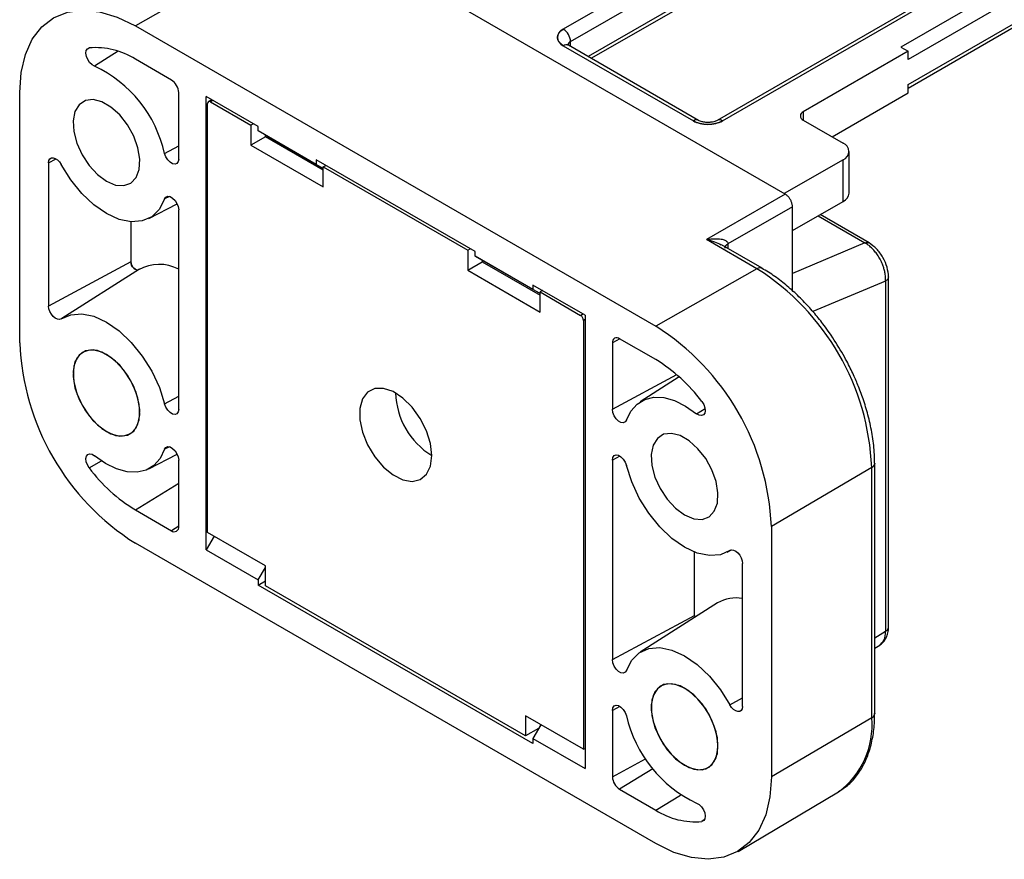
# Model space of a CAD drawing. Header units: millimetres. Extents: x 13 to 546, y 13 to 419.
# Tile 11 of 15: x 397 to 445, y 291 to 332. Entities that reach past the tile are written whole.
import ezdxf

# ---------------------------------------------------------------- set-up
doc = ezdxf.new("R2010")
doc.units = ezdxf.units.MM
doc.header["$LTSCALE"] = 2

msp = doc.modelspace()

# ---------------------------------------------------------------- linework, layer by layer
for p, q in [((444.064, 343.583), (423.416, 331.663)), ((423.77, 331.051), (444.417, 342.971)), ((444.417, 341.746), (424.623, 330.319)), ((424.77, 330.235), (444.314, 341.517)), ((424.77, 330.235), (444.314, 341.517)), ((451.592, 339.118), (430.944, 327.198)), ((451.592, 339.118), (430.944, 327.198)), ((431.194, 327.173), (451.842, 339.093)), ((454.533, 339.218), (439.927, 330.786)), ((454.887, 338.605), (440.281, 330.173)), ((440.281, 328.949), (454.887, 337.381)), ((440.281, 328.78), (454.783, 337.152)), ((440.281, 328.78), (454.783, 337.152)), ((434.27, 323.589), (413.825, 335.391)), ((407.434, 334.634), (402.481, 331.824)), ((402.481, 331.824), (427.937, 317.129)), ((423.77, 330.812), (423.77, 331.051)), ((401.647, 330.577), (400.483, 329.849)), ((423.416, 330.847), (429.78, 327.173)), ((430.03, 327.198), (423.666, 330.872)), ((430.03, 327.198), (423.666, 330.872)), ((440.281, 330.582), (435.154, 327.622)), ((439.927, 330.786), (440.281, 330.582)), ((440.281, 330.173), (440.281, 330.582)), ((404.249, 329.171), (402.481, 330.191)), ((396.824, 316.309), (396.824, 328.558)), ((404.602, 325.309), (404.602, 328.558)), ((436.569, 326.397), (440.281, 328.54)), ((440.281, 328.54), (440.281, 328.949)), ((408.491, 326.899), (405.939, 328.372)), ((405.939, 306.189), (405.939, 328.372)), ((406.016, 307.043), (406.016, 328.028)), ((406.218, 328.211), (406.058, 328.119)), ((406.276, 328.178), (406.158, 328.109)), ((406.158, 328.109), (408.138, 326.966)), ((435.154, 327.622), (435.154, 327.214)), ((408.256, 327.035), (408.138, 326.966)), ((435.154, 327.214), (437.099, 326.091)), ((408.138, 326.966), (408.138, 325.986)), ((408.491, 326.681), (408.491, 326.899)), ((411.32, 325.048), (408.491, 326.681)), ((408.915, 326.436), (408.491, 326.681)), ((408.845, 326.395), (408.138, 325.986)), ((408.845, 326.395), (408.845, 326.476)), ((411.673, 324.762), (408.845, 326.395)), ((408.915, 326.436), (411.673, 324.844)), ((403.914, 325.576), (404.602, 325.956)), ((408.138, 325.986), (411.673, 323.945)), ((437.392, 323.642), (437.392, 325.683)), ((437.392, 323.642), (437.392, 325.683)), ((398.238, 325.119), (398.604, 325.316)), ((398.238, 325.119), (398.238, 318.115)), ((419.098, 320.776), (411.32, 325.266)), ((411.32, 325.266), (411.32, 325.048)), ((437.099, 325.275), (434.224, 323.615)), ((437.099, 323.234), (437.099, 325.275)), ((411.673, 324.844), (411.32, 325.048)), ((411.673, 324.925), (411.792, 324.994)), ((411.673, 323.945), (411.673, 324.925)), ((411.673, 324.925), (418.744, 320.843)), ((404.15, 323.479), (403.914, 323.354)), ((434.27, 323.589), (430.418, 321.365)), ((434.623, 321.805), (437.099, 323.234)), ((434.623, 321.805), (437.099, 323.234)), ((403.138, 322.398), (404.526, 323.122)), ((403.138, 322.398), (404.526, 323.122)), ((404.602, 313.061), (404.602, 322.826)), ((434.623, 322.977), (431.466, 321.156)), ((434.623, 322.977), (431.466, 321.157)), ((434.623, 318.868), (434.623, 322.977)), ((402.263, 322.234), (402.263, 320.282)), ((435.879, 322.529), (438.17, 321.207)), ((438.37, 321.207), (435.979, 322.587)), ((438.37, 321.207), (435.979, 322.587)), ((432.889, 319.938), (430.418, 321.365)), ((418.744, 320.843), (418.863, 320.912)), ((418.744, 320.843), (418.744, 319.863)), ((419.098, 320.558), (419.098, 320.776)), ((433.136, 319.961), (431.153, 321.106)), ((433.136, 319.961), (431.155, 321.105)), ((431.466, 321.157), (431.466, 320.925)), ((431.466, 321.156), (431.466, 320.925)), ((438.17, 321.207), (434.623, 319.714)), ((421.926, 318.925), (419.098, 320.558)), ((419.098, 320.558), (419.522, 320.313)), ((419.451, 320.353), (419.451, 320.272)), ((419.522, 320.313), (422.28, 318.721)), ((402.263, 320.282), (398.238, 318.115)), ((402.681, 319.92), (398.89, 317.509)), ((402.681, 319.92), (398.89, 317.509)), ((418.744, 319.863), (419.451, 320.272)), ((418.744, 319.863), (422.28, 317.822)), ((419.451, 320.272), (422.28, 318.639)), ((432.889, 319.938), (427.937, 317.129)), ((439.182, 319.34), (435.624, 317.842)), ((439.182, 319.34), (439.182, 302.2)), ((439.326, 302.402), (439.326, 319.542)), ((439.326, 302.402), (439.326, 319.542)), ((424.478, 317.67), (421.926, 319.143)), ((421.926, 319.143), (421.926, 318.925)), ((422.28, 318.721), (421.926, 318.925)), ((422.398, 318.871), (422.28, 318.802)), ((422.28, 317.822), (422.28, 318.802)), ((422.28, 318.802), (424.26, 317.659)), ((424.26, 317.659), (424.378, 317.728)), ((424.478, 317.459), (424.401, 317.414)), ((424.401, 317.414), (424.401, 296.429)), ((424.478, 317.67), (424.478, 295.487)), ((426.181, 316.509), (425.815, 316.312)), ((427.937, 315.496), (426.169, 316.516)), ((425.815, 316.312), (425.815, 313.063)), ((425.815, 313.063), (428.963, 314.758)), ((429.089, 314.647), (427.174, 313.429)), ((429.089, 314.647), (427.174, 313.429)), ((403.914, 313.328), (404.602, 313.708)), ((429.934, 312.848), (430.348, 313.099)), ((404.15, 311.23), (403.914, 311.106)), ((403.138, 310.15), (404.526, 310.874)), ((403.138, 310.15), (404.526, 310.874)), ((426.181, 310.776), (425.815, 310.579)), ((400.227, 310.194), (400.82, 310.544)), ((404.602, 307.328), (404.602, 310.577)), ((425.815, 310.579), (425.815, 300.815)), ((438.503, 310.215), (433.593, 307.331)), ((438.503, 297.967), (438.503, 310.215)), ((438.646, 298.169), (438.646, 310.417)), ((438.646, 298.169), (438.646, 310.417)), ((402.481, 308.145), (404.602, 309.455)), ((402.481, 308.145), (404.249, 307.124)), ((404.602, 307.342), (404.249, 307.124)), ((433.593, 307.331), (433.593, 295.083)), ((406.332, 306.86), (405.939, 306.189)), ((408.845, 305.41), (406.016, 307.043)), ((427.937, 291.816), (402.481, 306.511)), ((405.939, 306.189), (408.491, 304.716)), ((429.84, 302.981), (429.84, 306.074)), ((431.423, 306.07), (431.64, 306.184)), ((431.423, 306.07), (431.64, 306.184)), ((431.6, 306.174), (431.565, 306.156)), ((408.845, 304.43), (408.845, 305.41)), ((432.179, 298.521), (432.179, 305.525)), ((408.491, 304.716), (408.845, 305.328)), ((408.491, 304.716), (408.491, 304.464)), ((408.491, 304.464), (408.845, 304.671)), ((421.926, 296.708), (408.491, 304.464)), ((421.573, 297.082), (408.845, 304.43)), ((430.965, 303.591), (427.174, 301.181)), ((430.965, 303.591), (427.174, 301.181)), ((425.815, 300.815), (429.84, 302.981)), ((438.646, 301.879), (439.182, 302.2)), ((438.646, 301.378), (438.897, 301.528)), ((438.646, 301.378), (438.897, 301.528)), ((431.565, 298.6), (432.179, 298.953)), ((426.181, 298.528), (425.815, 298.331)), ((425.815, 298.331), (425.815, 295.082)), ((424.401, 296.429), (421.573, 298.062)), ((421.573, 298.062), (421.573, 297.082)), ((422.28, 297.654), (422.28, 297.572)), ((438.503, 297.967), (433.593, 295.083)), ((422.209, 297.45), (421.573, 297.082)), ((422.315, 297.633), (421.926, 296.96)), ((422.138, 297.409), (422.174, 297.388)), ((421.926, 296.96), (424.478, 295.487)), ((421.926, 296.96), (421.926, 296.708)), ((424.401, 296.429), (424.478, 296.474)), ((424.478, 296.466), (424.472, 296.47)), ((425.815, 295.082), (427.44, 295.957)), ((427.788, 295.47), (426.169, 294.47)), ((426.169, 294.47), (427.937, 293.449)), ((431.961, 291.434), (436.883, 294.346)), ((431.961, 291.434), (436.883, 294.346)), ((427.937, 293.449), (429.14, 294.192)), ((430.311, 292.973), (430.191, 292.897))]:
    msp.add_line(p, q)
at = {"flags": 128}
for points in [[(396.824, 328.558), (396.894, 329.539), (397.101, 330.416), (397.44, 331.167), (397.904, 331.773), (398.481, 332.22), (399.156, 332.496), (399.913, 332.595), (400.733, 332.514), (401.596, 332.255), (402.481, 331.824)], [(396.824, 328.558), (396.894, 329.539), (397.101, 330.416), (397.44, 331.167), (397.904, 331.773), (398.481, 332.22), (399.156, 332.496), (399.913, 332.595), (400.733, 332.514), (401.596, 332.255), (402.481, 331.824)], [(400.483, 329.849), (400.361, 329.917), (400.246, 330.029), (400.15, 330.172), (400.086, 330.329), (400.061, 330.481), (400.079, 330.61), (400.136, 330.702), (400.227, 330.744)], [(400.483, 329.849), (400.361, 329.917), (400.246, 330.029), (400.15, 330.172), (400.086, 330.329), (400.061, 330.481), (400.079, 330.61), (400.136, 330.702), (400.227, 330.744)], [(401.067, 324.221), (401.507, 324.037), (401.916, 324.006), (402.261, 324.131), (402.518, 324.402), (402.667, 324.801), (402.697, 325.296), (402.606, 325.851), (402.402, 326.426), (402.098, 326.977), (401.718, 327.463), (401.289, 327.849), (400.844, 328.106), (400.416, 328.215), (400.035, 328.168), (399.731, 327.967), (399.527, 327.629), (399.436, 327.178), (399.467, 326.648), (399.616, 326.078), (399.872, 325.51), (400.217, 324.986), (400.626, 324.546), (401.067, 324.221)], [(401.067, 324.221), (401.507, 324.037), (401.916, 324.006), (402.261, 324.131), (402.518, 324.402), (402.667, 324.801), (402.697, 325.296), (402.606, 325.851), (402.402, 326.426), (402.098, 326.977), (401.718, 327.463), (401.289, 327.849), (400.844, 328.106), (400.416, 328.215), (400.035, 328.168), (399.731, 327.967), (399.527, 327.629), (399.436, 327.178), (399.467, 326.648), (399.616, 326.078), (399.872, 325.51), (400.217, 324.986), (400.626, 324.546), (401.067, 324.221)], [(398.238, 325.119), (398.254, 325.23), (398.3, 325.314), (398.372, 325.361), (398.463, 325.369), (398.567, 325.337), (398.672, 325.266), (398.77, 325.165), (398.852, 325.04)], [(398.238, 325.119), (398.254, 325.23), (398.3, 325.314), (398.372, 325.361), (398.463, 325.369), (398.567, 325.337), (398.672, 325.266), (398.77, 325.165), (398.852, 325.04)], [(404.602, 325.309), (404.58, 325.181), (404.518, 325.093), (404.423, 325.057), (404.306, 325.077), (404.182, 325.15), (404.066, 325.268), (403.973, 325.416), (403.914, 325.576)], [(404.602, 325.309), (404.58, 325.181), (404.518, 325.093), (404.423, 325.057), (404.306, 325.077), (404.182, 325.15), (404.066, 325.268), (403.973, 325.416), (403.914, 325.576)], [(403.914, 323.354), (403.655, 322.85), (403.285, 322.486), (402.82, 322.278), (402.28, 322.233), (401.688, 322.354), (401.069, 322.636), (400.451, 323.067), (399.858, 323.628), (399.318, 324.296), (398.852, 325.04)], [(403.914, 323.354), (403.655, 322.85), (403.285, 322.486), (402.82, 322.278), (402.28, 322.233), (401.688, 322.354), (401.069, 322.636), (400.451, 323.067), (399.858, 323.628), (399.318, 324.296), (398.852, 325.04)], [(403.914, 323.354), (403.973, 323.445), (404.066, 323.485), (404.182, 323.469), (404.306, 323.399), (404.423, 323.284), (404.518, 323.138), (404.58, 322.979), (404.602, 322.826)], [(403.914, 323.354), (403.973, 323.445), (404.066, 323.485), (404.182, 323.469), (404.306, 323.399), (404.423, 323.284), (404.518, 323.138), (404.58, 322.979), (404.602, 322.826)], [(402.627, 319.886), (402.591, 319.876), (402.53, 319.883), (402.465, 319.914), (402.402, 319.967), (402.345, 320.037), (402.301, 320.118), (402.273, 320.202), (402.263, 320.282)], [(402.263, 320.282), (402.273, 320.202), (402.301, 320.118), (402.345, 320.037), (402.402, 319.967), (402.465, 319.914), (402.53, 319.883), (402.591, 319.876), (402.627, 319.886)], [(398.852, 317.485), (398.77, 317.456), (398.672, 317.467), (398.567, 317.518), (398.463, 317.605), (398.372, 317.718), (398.3, 317.849), (398.254, 317.985), (398.238, 318.115)], [(398.852, 317.485), (398.77, 317.456), (398.672, 317.467), (398.567, 317.518), (398.463, 317.605), (398.372, 317.718), (398.3, 317.849), (398.254, 317.985), (398.238, 318.115)], [(398.852, 317.485), (399.318, 317.692), (399.858, 317.735), (400.451, 317.612), (401.069, 317.329), (401.688, 316.897), (402.28, 316.335), (402.82, 315.667), (403.285, 314.921), (403.655, 314.13), (403.914, 313.328)], [(398.852, 317.485), (399.318, 317.692), (399.858, 317.735), (400.451, 317.612), (401.069, 317.329), (401.688, 316.897), (402.28, 316.335), (402.82, 315.667), (403.285, 314.921), (403.655, 314.13), (403.914, 313.328)], [(401.067, 311.973), (401.507, 311.789), (401.916, 311.758), (402.261, 311.883), (402.518, 312.154), (402.667, 312.553), (402.697, 313.048), (402.606, 313.603), (402.402, 314.178), (402.098, 314.729), (401.718, 315.215), (401.289, 315.601), (400.844, 315.858), (400.416, 315.967), (400.035, 315.919), (399.731, 315.719), (399.527, 315.381), (399.436, 314.93), (399.467, 314.4), (399.616, 313.83), (399.872, 313.262), (400.217, 312.738), (400.626, 312.298), (401.067, 311.973)], [(401.067, 315.747), (400.626, 315.932), (400.217, 315.963), (399.872, 315.838), (399.616, 315.566), (399.467, 315.168), (399.436, 314.673), (399.527, 314.117), (399.731, 313.543), (400.035, 312.992), (400.416, 312.505), (400.844, 312.119), (401.289, 311.862), (401.718, 311.753), (402.098, 311.801), (402.402, 312.001), (402.606, 312.339), (402.697, 312.79), (402.667, 313.32), (402.518, 313.891), (402.261, 314.459), (401.916, 314.982), (401.507, 315.423), (401.067, 315.747)], [(416.976, 310.8), (416.911, 311.388), (416.719, 312.009), (416.415, 312.615), (416.022, 313.163), (415.568, 313.611), (415.088, 313.926), (414.617, 314.085), (414.189, 314.076), (413.837, 313.9), (413.587, 313.569), (413.457, 313.109), (413.457, 312.553), (413.587, 311.943), (413.837, 311.324), (414.189, 310.741), (414.617, 310.238), (415.088, 309.853), (415.568, 309.614), (416.022, 309.538), (416.415, 309.632), (416.719, 309.888), (416.911, 310.287), (416.976, 310.8)], [(426.504, 312.535), (426.722, 312.979), (427.025, 313.321), (427.404, 313.548), (427.845, 313.653), (428.335, 313.633), (428.858, 313.488), (429.397, 313.224), (429.934, 312.848)], [(426.504, 312.535), (426.722, 312.979), (427.025, 313.321), (427.404, 313.548), (427.845, 313.653), (428.335, 313.633), (428.858, 313.488), (429.397, 313.224), (429.934, 312.848)], [(404.602, 313.061), (404.58, 312.933), (404.518, 312.845), (404.423, 312.809), (404.306, 312.829), (404.182, 312.902), (404.066, 313.02), (403.973, 313.168), (403.914, 313.328)], [(404.602, 313.061), (404.58, 312.933), (404.518, 312.845), (404.423, 312.809), (404.306, 312.829), (404.182, 312.902), (404.066, 313.02), (403.973, 313.168), (403.914, 313.328)], [(426.504, 312.535), (426.444, 312.444), (426.351, 312.404), (426.235, 312.419), (426.112, 312.489), (425.995, 312.604), (425.899, 312.75), (425.837, 312.91), (425.815, 313.063)], [(426.504, 312.535), (426.444, 312.444), (426.351, 312.404), (426.235, 312.419), (426.112, 312.489), (425.995, 312.604), (425.899, 312.75), (425.837, 312.91), (425.815, 313.063)], [(430.191, 313.446), (430.281, 313.299), (430.339, 313.142), (430.356, 312.992), (430.331, 312.868), (430.267, 312.785), (430.172, 312.752), (430.056, 312.774), (429.934, 312.848)], [(430.191, 313.446), (430.281, 313.299), (430.339, 313.142), (430.356, 312.992), (430.331, 312.868), (430.267, 312.785), (430.172, 312.752), (430.056, 312.774), (429.934, 312.848)], [(429.351, 307.893), (429.792, 307.708), (430.2, 307.678), (430.545, 307.803), (430.802, 308.074), (430.951, 308.473), (430.981, 308.968), (430.891, 309.523), (430.686, 310.098), (430.382, 310.649), (430.002, 311.135), (429.573, 311.521), (429.128, 311.778), (428.7, 311.887), (428.32, 311.839), (428.016, 311.639), (427.811, 311.301), (427.72, 310.85), (427.751, 310.32), (427.9, 309.75), (428.157, 309.182), (428.502, 308.658), (428.91, 308.218), (429.351, 307.893)], [(429.351, 307.893), (429.792, 307.708), (430.2, 307.678), (430.545, 307.803), (430.802, 308.074), (430.951, 308.473), (430.981, 308.968), (430.891, 309.523), (430.686, 310.098), (430.382, 310.649), (430.002, 311.135), (429.573, 311.521), (429.128, 311.778), (428.7, 311.887), (428.32, 311.839), (428.016, 311.639), (427.811, 311.301), (427.72, 310.85), (427.751, 310.32), (427.9, 309.75), (428.157, 309.182), (428.502, 308.658), (428.91, 308.218), (429.351, 307.893)], [(403.914, 311.106), (403.973, 311.197), (404.066, 311.237), (404.182, 311.221), (404.306, 311.151), (404.423, 311.036), (404.518, 310.89), (404.58, 310.731), (404.602, 310.577)], [(403.914, 311.106), (403.973, 311.197), (404.066, 311.237), (404.182, 311.221), (404.306, 311.151), (404.423, 311.036), (404.518, 310.89), (404.58, 310.731), (404.602, 310.577)], [(400.227, 310.194), (400.136, 310.341), (400.079, 310.499), (400.061, 310.648), (400.086, 310.772), (400.15, 310.855), (400.246, 310.888), (400.361, 310.866), (400.483, 310.793)], [(400.227, 310.194), (400.136, 310.341), (400.079, 310.499), (400.061, 310.648), (400.086, 310.772), (400.15, 310.855), (400.246, 310.888), (400.361, 310.866), (400.483, 310.793)], [(403.914, 311.106), (403.695, 310.661), (403.392, 310.32), (403.014, 310.093), (402.572, 309.988), (402.082, 310.008), (401.559, 310.152), (401.021, 310.417), (400.483, 310.793)], [(403.914, 311.106), (403.695, 310.661), (403.392, 310.32), (403.014, 310.093), (402.572, 309.988), (402.082, 310.008), (401.559, 310.152), (401.021, 310.417), (400.483, 310.793)], [(425.815, 310.579), (425.837, 310.708), (425.899, 310.795), (425.995, 310.831), (426.112, 310.811), (426.235, 310.738), (426.351, 310.62), (426.444, 310.472), (426.504, 310.313)], [(425.815, 310.579), (425.837, 310.708), (425.899, 310.795), (425.995, 310.831), (426.112, 310.811), (426.235, 310.738), (426.351, 310.62), (426.444, 310.472), (426.504, 310.313)], [(431.565, 306.156), (431.1, 305.948), (430.559, 305.905), (429.967, 306.028), (429.348, 306.311), (428.729, 306.744), (428.138, 307.306), (427.598, 307.974), (427.133, 308.719), (426.763, 309.51), (426.504, 310.313)], [(431.565, 306.156), (431.1, 305.948), (430.559, 305.905), (429.967, 306.028), (429.348, 306.311), (428.729, 306.744), (428.138, 307.306), (427.598, 307.974), (427.133, 308.719), (426.763, 309.51), (426.504, 310.313)], [(438.646, 310.423), (438.646, 310.419), (438.646, 310.417)], [(438.646, 310.423), (438.646, 310.419), (438.646, 310.417)], [(431.565, 306.156), (431.647, 306.185), (431.746, 306.173), (431.851, 306.122), (431.954, 306.036), (432.046, 305.922), (432.118, 305.791), (432.163, 305.655), (432.179, 305.525)], [(431.565, 306.156), (431.647, 306.185), (431.746, 306.173), (431.851, 306.122), (431.954, 306.036), (432.046, 305.922), (432.118, 305.791), (432.163, 305.655), (432.179, 305.525)], [(429.84, 302.981), (429.854, 302.887), (429.854, 302.885)], [(429.84, 302.981), (429.854, 302.887), (429.854, 302.885)], [(426.504, 300.287), (426.763, 300.79), (427.133, 301.154), (427.598, 301.363), (428.138, 301.407), (428.729, 301.286), (429.348, 301.004), (429.967, 300.573), (430.559, 300.012), (431.1, 299.345), (431.565, 298.6)], [(426.504, 300.287), (426.763, 300.79), (427.133, 301.154), (427.598, 301.363), (428.138, 301.407), (428.729, 301.286), (429.348, 301.004), (429.967, 300.573), (430.559, 300.012), (431.1, 299.345), (431.565, 298.6)], [(426.504, 300.287), (426.444, 300.196), (426.351, 300.156), (426.235, 300.171), (426.112, 300.241), (425.995, 300.356), (425.899, 300.502), (425.837, 300.661), (425.815, 300.815)], [(426.504, 300.287), (426.444, 300.196), (426.351, 300.156), (426.235, 300.171), (426.112, 300.241), (425.995, 300.356), (425.899, 300.502), (425.837, 300.661), (425.815, 300.815)], [(429.351, 295.645), (429.792, 295.46), (430.2, 295.429), (430.545, 295.555), (430.802, 295.826), (430.951, 296.224), (430.981, 296.72), (430.891, 297.275), (430.686, 297.85), (430.382, 298.4), (430.002, 298.887), (429.573, 299.273), (429.128, 299.53), (428.7, 299.639), (428.32, 299.591), (428.016, 299.391), (427.811, 299.053), (427.72, 298.602), (427.751, 298.072), (427.9, 297.501), (428.157, 296.933), (428.502, 296.41), (428.91, 295.969), (429.351, 295.645)], [(429.351, 299.419), (428.91, 299.604), (428.502, 299.635), (428.157, 299.51), (427.9, 299.238), (427.751, 298.84), (427.72, 298.344), (427.811, 297.789), (428.016, 297.214), (428.32, 296.664), (428.7, 296.177), (429.128, 295.791), (429.573, 295.534), (430.002, 295.425), (430.382, 295.473), (430.686, 295.673), (430.891, 296.011), (430.981, 296.462), (430.951, 296.992), (430.802, 297.563), (430.545, 298.131), (430.2, 298.654), (429.792, 299.095), (429.351, 299.419)], [(425.815, 298.331), (425.837, 298.46), (425.899, 298.547), (425.995, 298.583), (426.112, 298.563), (426.235, 298.49), (426.351, 298.372), (426.444, 298.224), (426.504, 298.065)], [(425.815, 298.331), (425.837, 298.46), (425.899, 298.547), (425.995, 298.583), (426.112, 298.563), (426.235, 298.49), (426.351, 298.372), (426.444, 298.224), (426.504, 298.065)], [(432.179, 298.521), (432.163, 298.41), (432.118, 298.327), (432.046, 298.279), (431.954, 298.271), (431.851, 298.304), (431.746, 298.374), (431.647, 298.476), (431.565, 298.6)], [(432.179, 298.521), (432.163, 298.41), (432.118, 298.327), (432.046, 298.279), (431.954, 298.271), (431.851, 298.304), (431.746, 298.374), (431.647, 298.476), (431.565, 298.6)], [(438.646, 298.175), (438.646, 298.171), (438.646, 298.169)], [(438.646, 298.175), (438.646, 298.171), (438.646, 298.169)], [(433.593, 295.083), (433.524, 294.101), (433.317, 293.224), (432.977, 292.473), (432.513, 291.867), (431.937, 291.42), (431.262, 291.144), (430.505, 291.046), (429.685, 291.127), (428.822, 291.386), (427.937, 291.816)], [(433.593, 295.083), (433.524, 294.101), (433.317, 293.224), (432.977, 292.473), (432.513, 291.867), (431.937, 291.42), (431.262, 291.144), (430.505, 291.046), (429.685, 291.127), (428.822, 291.386), (427.937, 291.816)], [(429.934, 293.791), (430.056, 293.724), (430.172, 293.612), (430.267, 293.469), (430.331, 293.312), (430.356, 293.159), (430.339, 293.03), (430.281, 292.939), (430.191, 292.897)], [(429.934, 293.791), (430.056, 293.724), (430.172, 293.612), (430.267, 293.469), (430.331, 293.312), (430.356, 293.159), (430.339, 293.03), (430.281, 292.939), (430.191, 292.897)]]:
    msp.add_lwpolyline(points, dxfattribs=at)
for centre, radius, start, end in [((423.002, 331.016), 0.768, 2.6055, 57.3945), ((423.563, 330.643), 0.251, 65.6929, 125.6176), ((423.887, 330.807), 0.271, 115.5574, 161.6748), ((400.549, 327.185), 3.573, 57.2726, 95.175), ((397.833, 324.209), 6.232, 12.6705, 64.8356), ((403.834, 328.523), 0.768, 2.6055, 57.3945), ((406.103, 328.042), 0.0873, 50.7967, 189.214), ((435.232, 327.418), 0.218, 110.7834, 249.2166), ((429.926, 326.975), 0.246, 64.8721, 126.3083), ((431.048, 326.975), 0.246, 53.6813, 115.2424), ((436.944, 325.683), 0.437, 290.7834, 69.2166), ((436.891, 323.692), 0.503, 294.3747, 354.3052), ((403.64, 318.108), 2.046, 61.9447, 119.2189), ((433.032, 319.742), 0.243, 63.2349, 125.9203), ((426.402, 309.711), 12.111, 2.3869, 57.6131), ((424.094, 317.4), 0.307, 2.6055, 57.3945), ((421.399, 306.823), 12.205, 2.3869, 57.6131), ((426.031, 316.347), 0.218, 50.7967, 189.214), ((409.018, 316.818), 12.205, 182.3869, 237.6131), ((423.819, 308.704), 7.942, 36.6591, 58.7747), ((418.972, 313.993), 3.766, 181.9991, 237.9955), ((406.598, 314.936), 7.942, 216.6591, 238.7747), ((438.398, 310.441), 0.249, 294.8788, 354.4725), ((404.387, 307.293), 0.218, 230.7967, 9.214), ((431.854, 302.085), 1.749, 79.2783, 120.5428), ((438.398, 298.193), 0.249, 294.8788, 354.4725), ((432.584, 299.432), 6.232, 192.6705, 244.8356), ((434.453, 297.606), 4.066, 306.698, 5.0871), ((426.583, 295.117), 0.768, 182.6055, 237.3945), ((429.868, 296.455), 3.573, 237.2726, 275.175)]:
    msp.add_arc(centre, radius, start, end)
for points in [[(423.416, 330.847), (423.026, 331.072), (423.026, 331.438), (423.416, 331.663)], [(431.194, 327.173), (430.804, 326.948), (430.17, 326.948), (429.78, 327.173)], [(430.418, 321.365), (430.682, 321.314), (430.944, 321.222), (431.137, 321.115)], [(430.418, 321.365), (430.682, 321.314), (430.944, 321.222), (431.137, 321.115)]]:
    msp.add_open_spline(points, degree=3)
for points, knots in [([(423.416, 331.663), (423.229, 331.555), (423.123, 331.408), (423.123, 331.102), (423.229, 330.955), (423.416, 330.847)], [0, 0, 0, 0, 0.5, 0.5, 1, 1, 1, 1]), ([(423.667, 330.872), (423.651, 330.882), (423.618, 330.902), (423.604, 330.92), (423.607, 330.916), (423.607, 330.915)], [0, 0, 0, 0, 0.4253744, 0.8873851, 1, 1, 1, 1]), ([(423.667, 330.872), (423.651, 330.882), (423.618, 330.902), (423.604, 330.92), (423.607, 330.916), (423.607, 330.915)], [0, 0, 0, 0, 0.426234, 0.887554, 1, 1, 1, 1]), ([(429.78, 327.173), (429.968, 327.065), (430.222, 327.004), (430.752, 327.004), (431.007, 327.065), (431.194, 327.173)], [0, 0, 0, 0, 0.5, 0.5, 1, 1, 1, 1]), ([(430.487, 327.096), (430.417, 327.099), (430.319, 327.104), (430.193, 327.132), (430.107, 327.159), (430.048, 327.186), (430.032, 327.197), (430.031, 327.198)], [0, 0, 0, 0, 0.380281, 0.53004, 0.761473, 0.985139, 1, 1, 1, 1]), ([(430.487, 327.096), (430.417, 327.099), (430.319, 327.104), (430.193, 327.132), (430.107, 327.159), (430.048, 327.186), (430.032, 327.197), (430.031, 327.198)], [0, 0, 0, 0, 0.380281, 0.53004, 0.761473, 0.985139, 1, 1, 1, 1]), ([(430.943, 327.198), (430.919, 327.185), (430.874, 327.161), (430.773, 327.129), (430.648, 327.103), (430.547, 327.098), (430.487, 327.096)], [0, 0, 0, 0, 0.246358, 0.453974, 0.677073, 1, 1, 1, 1]), ([(430.943, 327.198), (430.919, 327.185), (430.874, 327.161), (430.773, 327.129), (430.648, 327.103), (430.547, 327.098), (430.487, 327.096)], [0, 0, 0, 0, 0.246358, 0.453974, 0.677073, 1, 1, 1, 1]), ([(434.623, 322.977), (434.623, 322.996), (434.621, 323.036), (434.61, 323.1), (434.592, 323.165), (434.568, 323.23), (434.538, 323.294), (434.502, 323.356), (434.462, 323.415), (434.417, 323.468), (434.37, 323.516), (434.32, 323.557), (434.287, 323.578), (434.27, 323.589)], [0, 0, 0, 0, 0.090911, 0.181821, 0.27273, 0.363638, 0.454546, 0.545454, 0.636362, 0.72727, 0.818179, 0.909089, 1, 1, 1, 1]), ([(434.623, 322.977), (434.623, 322.996), (434.621, 323.036), (434.61, 323.1), (434.592, 323.165), (434.568, 323.23), (434.538, 323.294), (434.502, 323.356), (434.462, 323.415), (434.417, 323.468), (434.37, 323.516), (434.32, 323.557), (434.287, 323.578), (434.27, 323.589)], [0, 0, 0, 0, 0.090911, 0.181821, 0.27273, 0.363638, 0.454546, 0.545454, 0.636362, 0.72727, 0.818179, 0.909089, 1, 1, 1, 1]), ([(430.418, 321.365), (430.459, 321.372), (430.535, 321.386), (430.64, 321.398), (430.728, 321.406), (430.843, 321.412), (430.979, 321.412), (431.087, 321.397), (431.135, 321.39)], [0, 0, 0, 0, 0.167387, 0.311299, 0.431738, 0.52871, 0.786241, 1, 1, 1, 1]), ([(430.418, 321.365), (430.459, 321.372), (430.535, 321.386), (430.64, 321.398), (430.728, 321.406), (430.843, 321.412), (430.979, 321.412), (431.087, 321.397), (431.135, 321.39)], [0, 0, 0, 0, 0.167372, 0.311279, 0.431722, 0.52871, 0.786227, 1, 1, 1, 1]), ([(431.135, 321.39), (431.169, 321.383), (431.232, 321.37), (431.314, 321.34), (431.38, 321.304), (431.428, 321.261), (431.46, 321.212), (431.464, 321.174), (431.466, 321.156)], [0, 0, 0, 0, 0.220637, 0.413525, 0.580436, 0.734963, 0.872518, 1, 1, 1, 1]), ([(431.135, 321.39), (431.169, 321.383), (431.232, 321.37), (431.313, 321.341), (431.379, 321.305), (431.427, 321.262), (431.459, 321.213), (431.464, 321.175), (431.466, 321.157)], [0, 0, 0, 0, 0.220385, 0.413204, 0.580199, 0.73486, 0.872535, 1, 1, 1, 1]), ([(431.323, 320.951), (431.329, 320.989), (431.342, 321.066), (431.425, 321.126), (431.466, 321.156)], [0, 0, 0, 0, 0.499844, 1, 1, 1, 1]), ([(431.331, 320.951), (431.329, 320.968), (431.322, 321.012), (431.367, 321.086), (431.432, 321.132), (431.466, 321.157)], [0, 0, 0, 0, 0.214187, 0.58015, 1, 1, 1, 1]), ([(438.17, 321.207), (438.211, 321.22), (438.286, 321.243), (438.342, 321.215), (438.367, 321.202)], [0, 0, 0, 0, 0.555013, 1, 1, 1, 1]), ([(438.17, 321.207), (438.211, 321.22), (438.286, 321.243), (438.342, 321.215), (438.367, 321.202)], [0, 0, 0, 0, 0.555013, 1, 1, 1, 1]), ([(439.182, 319.34), (439.183, 319.375), (439.184, 319.443), (439.178, 319.547), (439.166, 319.65), (439.149, 319.75), (439.127, 319.847), (439.101, 319.94), (439.073, 320.03), (439.042, 320.115), (439.01, 320.195), (438.976, 320.27), (438.942, 320.341), (438.88, 320.458), (438.784, 320.617), (438.642, 320.805), (438.49, 320.968), (438.331, 321.106), (438.223, 321.173), (438.17, 321.207)], [0, 0, 0, 0, 0.052148, 0.102404, 0.150769, 0.197241, 0.241821, 0.28451, 0.325307, 0.364213, 0.401227, 0.436351, 0.469584, 0.500927, 0.60447, 0.70613, 0.805926, 0.903876, 1, 1, 1, 1]), ([(439.182, 319.34), (439.183, 319.375), (439.184, 319.443), (439.178, 319.547), (439.166, 319.65), (439.149, 319.75), (439.127, 319.847), (439.101, 319.94), (439.073, 320.03), (439.042, 320.115), (439.01, 320.195), (438.976, 320.27), (438.942, 320.341), (438.88, 320.458), (438.784, 320.617), (438.642, 320.805), (438.49, 320.968), (438.331, 321.106), (438.223, 321.173), (438.17, 321.207)], [0, 0, 0, 0, 0.052146, 0.1024, 0.150763, 0.197234, 0.241814, 0.284503, 0.3253, 0.364206, 0.401222, 0.436347, 0.469581, 0.500927, 0.604467, 0.706126, 0.805922, 0.903873, 1, 1, 1, 1]), ([(439.326, 319.542), (439.311, 319.697), (439.283, 320.005), (439.064, 320.499), (438.748, 320.936), (438.496, 321.116), (438.369, 321.207)], [0, 0, 0, 0, 0.250963, 0.500606, 0.75007, 1, 1, 1, 1]), ([(439.326, 319.542), (439.311, 319.697), (439.283, 320.005), (439.064, 320.499), (438.748, 320.936), (438.496, 321.116), (438.369, 321.207)], [0, 0, 0, 0, 0.250963, 0.500606, 0.75007, 1, 1, 1, 1]), ([(437.039, 315.851), (436.844, 316.172), (436.57, 316.623), (436.117, 317.247), (435.714, 317.754), (435.209, 318.315), (434.66, 318.851), (434.069, 319.343), (433.556, 319.717), (433.241, 319.892), (433.136, 319.951)], [0, 0, 0, 0, 0.184998, 0.259825, 0.383359, 0.51046, 0.645628, 0.785356, 0.92834, 1, 1, 1, 1]), ([(437.039, 315.851), (436.844, 316.172), (436.57, 316.623), (436.117, 317.247), (435.714, 317.754), (435.209, 318.315), (434.66, 318.851), (434.069, 319.343), (433.556, 319.717), (433.241, 319.892), (433.136, 319.951)], [0, 0, 0, 0, 0.184998, 0.259825, 0.383359, 0.51046, 0.645628, 0.785356, 0.92834, 1, 1, 1, 1]), ([(439.325, 319.542), (439.319, 319.505), (439.306, 319.429), (439.224, 319.37), (439.182, 319.34)], [0, 0, 0, 0, 0.497105, 1, 1, 1, 1]), ([(439.325, 319.542), (439.319, 319.505), (439.306, 319.429), (439.224, 319.37), (439.182, 319.34)], [0, 0, 0, 0, 0.497105, 1, 1, 1, 1]), ([(438.637, 310.422), (438.637, 310.607), (438.637, 311.062), (438.537, 311.823), (438.362, 312.662), (438.13, 313.449), (437.877, 314.138), (437.599, 314.783), (437.325, 315.342), (437.121, 315.705), (437.039, 315.851)], [0, 0, 0, 0, 0.109049, 0.268651, 0.423489, 0.567272, 0.691878, 0.794729, 0.917384, 1, 1, 1, 1]), ([(438.637, 310.422), (438.637, 310.607), (438.637, 311.062), (438.537, 311.823), (438.362, 312.662), (438.13, 313.449), (437.877, 314.138), (437.599, 314.783), (437.325, 315.342), (437.121, 315.705), (437.039, 315.851)], [0, 0, 0, 0, 0.109049, 0.268651, 0.423489, 0.567272, 0.691878, 0.794729, 0.917384, 1, 1, 1, 1]), ([(438.874, 301.515), (438.941, 301.563), (439.075, 301.66), (439.215, 301.877), (439.308, 302.125), (439.32, 302.311), (439.326, 302.402)], [0, 0, 0, 0, 0.257198, 0.511654, 0.760052, 1, 1, 1, 1]), ([(438.874, 301.515), (438.941, 301.563), (439.075, 301.66), (439.215, 301.877), (439.308, 302.125), (439.32, 302.311), (439.326, 302.402)], [0, 0, 0, 0, 0.257198, 0.511654, 0.760052, 1, 1, 1, 1]), ([(438.878, 301.519), (438.965, 301.593), (439.141, 301.742), (439.168, 302.046), (439.182, 302.2)], [0, 0, 0, 0, 0.4945, 1, 1, 1, 1]), ([(438.878, 301.519), (438.965, 301.593), (439.141, 301.742), (439.168, 302.046), (439.182, 302.2)], [0, 0, 0, 0, 0.4945, 1, 1, 1, 1]), ([(439.182, 302.2), (439.224, 302.229), (439.306, 302.289), (439.319, 302.364), (439.325, 302.402)], [0, 0, 0, 0, 0.502774, 1, 1, 1, 1]), ([(439.182, 302.2), (439.224, 302.229), (439.306, 302.289), (439.319, 302.364), (439.325, 302.402)], [0, 0, 0, 0, 0.5027742, 1, 1, 1, 1]), ([(436.877, 294.358), (437.026, 294.45), (437.357, 294.656), (437.776, 295.117), (438.14, 295.693), (438.409, 296.359), (438.576, 297.099), (438.651, 297.709), (438.639, 298.083), (438.637, 298.174)], [0, 0, 0, 0, 0.131753, 0.293734, 0.457021, 0.621035, 0.784718, 0.947264, 1, 1, 1, 1]), ([(436.877, 294.358), (437.026, 294.45), (437.357, 294.656), (437.776, 295.117), (438.14, 295.693), (438.409, 296.359), (438.576, 297.099), (438.651, 297.709), (438.639, 298.083), (438.637, 298.174)], [0, 0, 0, 0, 0.1317529, 0.2937342, 0.4570211, 0.6210347, 0.7847181, 0.9472642, 1, 1, 1, 1])]:
    msp.add_open_spline(points, degree=3, knots=knots)

doc.saveas('drawing.dxf')
